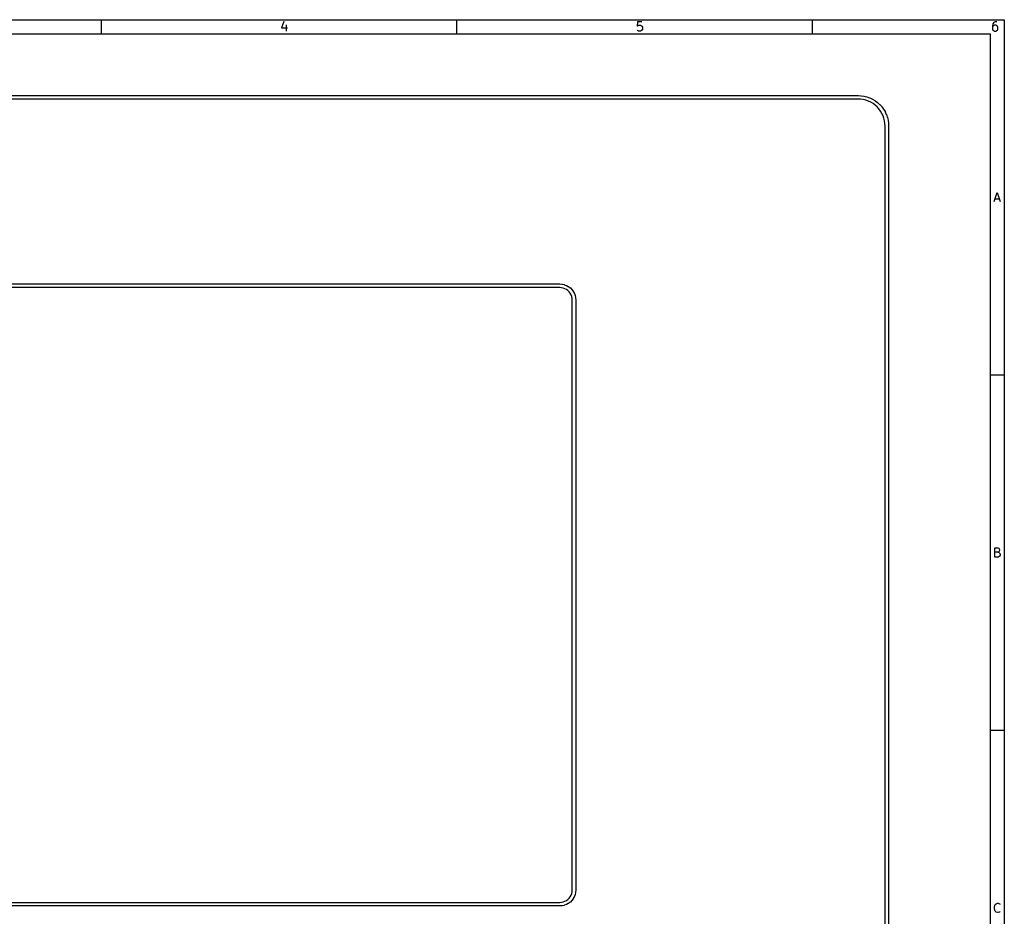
# Model space of a CAD drawing. Header units: inches. Extents: x 0.4 to 11.3, y -7.9 to -0.4.
# Tile 3 of 3: x 5.8 to 11.3, y -5.4 to -0.4. Entities that reach past the tile are written whole.
import ezdxf

# ---------------------------------------------------------------- set-up
doc = ezdxf.new("R2010")
doc.units = ezdxf.units.IN
doc.header["$MEASUREMENT"] = 0
doc.layers.add('Edge.Cuts', color=254, linetype='CONTINUOUS', true_color=0xd0d2cd)

msp = doc.modelspace()

# ---------------------------------------------------------------- linework, layer by layer
at = {"layer": 'BLACK', "linetype": 'CONTINUOUS'}
for p, q in [((0.3937, -0.3937), (11.2993, -0.3937)), ((6.2992, -0.4724), (6.2992, -0.3937)), ((7.3093, -0.4028), (7.2971, -0.4394)), ((7.3215, -0.4223), (7.3215, -0.4564)), ((8.2677, -0.4724), (8.2677, -0.3937)), ((9.268, -0.4053), (9.2656, -0.4296)), ((9.2656, -0.4296), (9.268, -0.4272)), ((9.2924, -0.4053), (9.268, -0.4053)), ((9.268, -0.4272), (9.2729, -0.4248)), ((9.2729, -0.4248), (9.2851, -0.4248)), ((9.2851, -0.4248), (9.29, -0.4272)), ((9.29, -0.4272), (9.2924, -0.4296)), ((9.2924, -0.4296), (9.2948, -0.4345)), ((9.2948, -0.4345), (9.2948, -0.4467)), ((10.2362, -0.4724), (10.2362, -0.3937)), ((11.2365, -0.4174), (11.2341, -0.4272)), ((11.2341, -0.4272), (11.2341, -0.4467)), ((11.2365, -0.4296), (11.2341, -0.4345)), ((11.2414, -0.4101), (11.2365, -0.4174)), ((11.239, -0.4272), (11.2365, -0.4296)), ((11.2439, -0.4248), (11.239, -0.4272)), ((11.2439, -0.4077), (11.2414, -0.4101)), ((11.2487, -0.4053), (11.2439, -0.4077)), ((11.2536, -0.4248), (11.2439, -0.4248)), ((11.2585, -0.4053), (11.2487, -0.4053)), ((11.2585, -0.4272), (11.2536, -0.4248)), ((11.2609, -0.4296), (11.2585, -0.4272)), ((11.2634, -0.4345), (11.2609, -0.4296)), ((11.2634, -0.4467), (11.2634, -0.4345)), ((11.2993, -0.3937), (11.2993, -7.8743)), ((0.4724, -0.4724), (11.2206, -0.4724)), ((7.2971, -0.4394), (7.3288, -0.4394)), ((9.268, -0.454), (9.2656, -0.4516)), ((9.2729, -0.4564), (9.268, -0.454)), ((9.2851, -0.4564), (9.2729, -0.4564)), ((9.29, -0.454), (9.2851, -0.4564)), ((9.2924, -0.4516), (9.29, -0.454)), ((9.2948, -0.4467), (9.2924, -0.4516)), ((11.2206, -0.4724), (11.2206, -7.7956)), ((11.2341, -0.4467), (11.2365, -0.4516)), ((11.2365, -0.4516), (11.239, -0.454)), ((11.239, -0.454), (11.2439, -0.4564)), ((11.2439, -0.4564), (11.2536, -0.4564)), ((11.2536, -0.4564), (11.2585, -0.454)), ((11.2585, -0.454), (11.2609, -0.4516)), ((11.2609, -0.4516), (11.2634, -0.4467)), ((11.2429, -1.4013), (11.2599, -1.3501)), ((11.2599, -1.3501), (11.277, -1.4013)), ((11.2477, -1.3867), (11.2721, -1.3867)), ((11.2993, -2.3622), (11.2206, -2.3622)), ((11.2465, -3.3698), (11.2465, -3.3186)), ((11.2465, -3.3186), (11.2636, -3.3186)), ((11.2636, -3.3186), (11.2685, -3.3211)), ((11.2685, -3.3211), (11.2709, -3.3235)), ((11.2709, -3.3235), (11.2733, -3.3284)), ((11.2636, -3.343), (11.2465, -3.343)), ((11.266, -3.3698), (11.2465, -3.3698)), ((11.2685, -3.3406), (11.2636, -3.343)), ((11.2636, -3.343), (11.2709, -3.3455)), ((11.2709, -3.3674), (11.266, -3.3698)), ((11.2709, -3.3381), (11.2685, -3.3406)), ((11.2733, -3.3333), (11.2709, -3.3381)), ((11.2709, -3.3455), (11.2733, -3.3479)), ((11.2733, -3.365), (11.2709, -3.3674)), ((11.2733, -3.3284), (11.2733, -3.3333)), ((11.2733, -3.3479), (11.2758, -3.3528)), ((11.2758, -3.3601), (11.2733, -3.365)), ((11.2758, -3.3528), (11.2758, -3.3601)), ((11.2993, -4.3307), (11.2206, -4.3307)), ((11.2538, -5.2896), (11.2611, -5.2871)), ((11.2611, -5.2871), (11.266, -5.2871)), ((11.266, -5.2871), (11.2733, -5.2896)), ((11.2441, -5.3091), (11.2465, -5.2993)), ((11.2441, -5.3164), (11.2441, -5.3091)), ((11.2465, -5.3261), (11.2441, -5.3164)), ((11.2465, -5.2993), (11.249, -5.2945)), ((11.249, -5.331), (11.2465, -5.3261)), ((11.249, -5.2945), (11.2538, -5.2896)), ((11.2538, -5.3359), (11.249, -5.331)), ((11.2611, -5.3383), (11.2538, -5.3359)), ((11.266, -5.3383), (11.2611, -5.3383)), ((11.2733, -5.3359), (11.266, -5.3383)), ((11.2733, -5.2896), (11.2758, -5.292)), ((11.2758, -5.3335), (11.2733, -5.3359))]:
    msp.add_line(p, q, dxfattribs=at)
at = {"layer": 'Edge.Cuts', "linetype": 'CONTINUOUS'}
for p, q in [((1.3571, -0.8142), (10.491, -0.8142)), ((10.491, -0.8142), (10.4912, -0.8142)), ((10.4912, -0.8142), (10.4914, -0.8142)), ((10.4914, -0.8142), (10.5051, -0.8148)), ((10.5051, -0.8148), (10.5056, -0.8149)), ((10.5056, -0.8149), (10.5061, -0.8149)), ((10.5061, -0.8149), (10.5216, -0.817)), ((10.5216, -0.817), (10.5221, -0.8172)), ((10.5221, -0.8172), (10.5226, -0.8172)), ((10.5226, -0.8172), (10.5378, -0.8209)), ((10.4908, -0.8339), (1.3574, -0.8339)), ((10.5038, -0.8345), (10.4908, -0.8339)), ((10.5184, -0.8365), (10.5038, -0.8345)), ((10.5327, -0.8399), (10.5184, -0.8365)), ((10.5466, -0.8448), (10.5327, -0.8399)), ((10.5378, -0.8209), (10.5383, -0.8211)), ((10.5383, -0.8211), (10.5388, -0.8212)), ((10.5388, -0.8212), (10.5536, -0.8264)), ((10.56, -0.851), (10.5466, -0.8448)), ((10.5536, -0.8264), (10.554, -0.8266)), ((10.554, -0.8266), (10.5545, -0.8267)), ((10.5545, -0.8267), (10.5687, -0.8334)), ((10.5726, -0.8585), (10.56, -0.851)), ((10.5687, -0.8334), (10.5692, -0.8336)), ((10.5692, -0.8336), (10.5696, -0.8338)), ((10.5696, -0.8338), (10.5831, -0.8419)), ((10.5845, -0.8673), (10.5726, -0.8585)), ((10.5831, -0.8419), (10.5835, -0.8422)), ((10.5835, -0.8422), (10.5839, -0.8424)), ((10.5839, -0.8424), (10.5966, -0.8517)), ((10.5954, -0.8771), (10.5845, -0.8673)), ((10.5966, -0.8517), (10.5969, -0.8521)), ((10.5969, -0.8521), (10.5973, -0.8523)), ((10.5973, -0.8523), (10.609, -0.8629)), ((10.609, -0.8629), (10.6093, -0.8632)), ((10.6093, -0.8632), (10.6096, -0.8636)), ((10.6096, -0.8636), (10.6202, -0.8752)), ((10.6053, -0.8881), (10.5954, -0.8771)), ((10.614, -0.8999), (10.6053, -0.8881)), ((10.6215, -0.9126), (10.614, -0.8999)), ((10.6202, -0.8752), (10.6205, -0.8756)), ((10.6205, -0.8756), (10.6208, -0.876)), ((10.6208, -0.876), (10.6301, -0.8886)), ((10.6277, -0.9259), (10.6215, -0.9126)), ((10.6326, -0.9398), (10.6277, -0.9259)), ((10.6301, -0.8886), (10.6304, -0.889)), ((10.6304, -0.889), (10.6307, -0.8894)), ((10.6307, -0.8894), (10.6387, -0.9029)), ((10.6387, -0.9029), (10.6389, -0.9034)), ((10.6389, -0.9034), (10.6391, -0.9038)), ((10.6391, -0.9038), (10.6458, -0.918)), ((10.6458, -0.918), (10.6459, -0.9185)), ((10.6459, -0.9185), (10.6462, -0.9189)), ((10.6462, -0.9189), (10.6513, -0.9337)), ((10.636, -0.9541), (10.6326, -0.9398)), ((10.6381, -0.9687), (10.636, -0.9541)), ((10.6386, -0.9817), (10.6381, -0.9687)), ((10.6513, -0.9337), (10.6515, -0.9342)), ((10.6515, -0.9342), (10.6516, -0.9347)), ((10.6516, -0.9347), (10.6553, -0.9499)), ((10.6553, -0.9499), (10.6554, -0.9504)), ((10.6554, -0.9504), (10.6555, -0.9509)), ((10.6555, -0.9509), (10.6576, -0.9665)), ((10.6576, -0.9665), (10.6576, -0.9669)), ((10.6576, -0.9669), (10.6577, -0.9674)), ((10.6577, -0.9674), (10.6583, -0.9811)), ((10.6583, -0.9811), (10.6583, -0.9813)), ((10.6583, -0.9813), (10.6583, -0.9815)), ((10.6386, -6.1782), (10.6386, -0.9817)), ((10.6583, -0.9815), (10.6583, -6.1784)), ((3.0107, -1.8575), (8.8375, -1.8575)), ((8.8371, -1.8772), (3.011, -1.8772)), ((8.8473, -1.8779), (8.8371, -1.8772)), ((8.8375, -1.8575), (8.8378, -1.8576)), ((8.8378, -1.8576), (8.8382, -1.8575)), ((8.8382, -1.8575), (8.8494, -1.8583)), ((8.8569, -1.88), (8.8473, -1.8779)), ((8.8494, -1.8583), (8.8501, -1.8585)), ((8.8501, -1.8585), (8.8507, -1.8585)), ((8.8507, -1.8585), (8.8617, -1.8609)), ((8.8661, -1.8835), (8.8569, -1.88)), ((8.8617, -1.8609), (8.8624, -1.8611)), ((8.8624, -1.8611), (8.8631, -1.8613)), ((8.8631, -1.8613), (8.8736, -1.8653)), ((8.8747, -1.8882), (8.8661, -1.8835)), ((8.8736, -1.8653), (8.8742, -1.8656)), ((8.8742, -1.8656), (8.8749, -1.8658)), ((8.8826, -1.8941), (8.8747, -1.8882)), ((8.8749, -1.8658), (8.8847, -1.8712)), ((8.8895, -1.901), (8.8826, -1.8941)), ((8.8847, -1.8712), (8.8853, -1.8716)), ((8.8853, -1.8716), (8.8859, -1.872)), ((8.8859, -1.872), (8.8949, -1.8787)), ((8.8954, -1.9089), (8.8895, -1.901)), ((8.8949, -1.8787), (8.8954, -1.8792)), ((8.8954, -1.8792), (8.896, -1.8796)), ((8.896, -1.8796), (8.9039, -1.8876)), ((8.9039, -1.8876), (8.9044, -1.8881)), ((8.9044, -1.8881), (8.9048, -1.8886)), ((8.9048, -1.8886), (8.9116, -1.8976)), ((8.9116, -1.8976), (8.9119, -1.8982)), ((8.9119, -1.8982), (8.9123, -1.8988)), ((8.9123, -1.8988), (8.9177, -1.9087)), ((8.9001, -1.9175), (8.8954, -1.9089)), ((8.9035, -1.9267), (8.9001, -1.9175)), ((8.9056, -1.9363), (8.9035, -1.9267)), ((8.9063, -1.9465), (8.9056, -1.9363)), ((8.9063, -5.2135), (8.9063, -1.9465)), ((8.9177, -1.9087), (8.918, -1.9093)), ((8.918, -1.9093), (8.9183, -1.91)), ((8.9183, -1.91), (8.9222, -1.9205)), ((8.9222, -1.9205), (8.9224, -1.9212)), ((8.9224, -1.9212), (8.9226, -1.9218)), ((8.9226, -1.9218), (8.925, -1.9328)), ((8.925, -1.9328), (8.9251, -1.9335)), ((8.9251, -1.9335), (8.9252, -1.9342)), ((8.9252, -1.9342), (8.926, -1.9454)), ((8.926, -1.9454), (8.926, -1.9458)), ((8.926, -1.9458), (8.926, -1.9461)), ((8.926, -1.9461), (8.926, -5.2138)), ((8.9001, -5.2424), (8.9035, -5.2332)), ((8.9035, -5.2332), (8.9056, -5.2236)), ((8.9056, -5.2236), (8.9063, -5.2135)), ((8.925, -5.2271), (8.9226, -5.2381)), ((8.9251, -5.2264), (8.925, -5.2271)), ((8.9252, -5.2257), (8.9251, -5.2264)), ((8.926, -5.2145), (8.9252, -5.2257)), ((8.926, -5.2138), (8.926, -5.2142)), ((8.926, -5.2142), (8.926, -5.2145)), ((3.011, -5.2827), (8.8371, -5.2827)), ((8.8371, -5.2827), (8.8473, -5.282)), ((8.8473, -5.282), (8.8569, -5.2799)), ((8.8569, -5.2799), (8.8661, -5.2765)), ((8.8661, -5.2765), (8.8747, -5.2718)), ((8.8747, -5.2718), (8.8826, -5.2659)), ((8.8847, -5.2887), (8.8749, -5.2941)), ((8.8826, -5.2659), (8.8895, -5.2589)), ((8.8853, -5.2883), (8.8847, -5.2887)), ((8.8859, -5.2879), (8.8853, -5.2883)), ((8.8949, -5.2812), (8.8859, -5.2879)), ((8.8895, -5.2589), (8.8954, -5.2511)), ((8.8954, -5.2807), (8.8949, -5.2812)), ((8.8954, -5.2511), (8.9001, -5.2424)), ((8.896, -5.2803), (8.8954, -5.2807)), ((8.9039, -5.2723), (8.896, -5.2803)), ((8.9044, -5.2718), (8.9039, -5.2723)), ((8.9048, -5.2713), (8.9044, -5.2718)), ((8.9116, -5.2623), (8.9048, -5.2713)), ((8.9119, -5.2617), (8.9116, -5.2623)), ((8.9123, -5.2611), (8.9119, -5.2617)), ((8.9177, -5.2512), (8.9123, -5.2611)), ((8.918, -5.2506), (8.9177, -5.2512)), ((8.9183, -5.25), (8.918, -5.2506)), ((8.9222, -5.2394), (8.9183, -5.25)), ((8.9224, -5.2388), (8.9222, -5.2394)), ((8.9226, -5.2381), (8.9224, -5.2388)), ((8.8375, -5.3024), (3.0107, -5.3024)), ((8.8378, -5.3024), (8.8375, -5.3024)), ((8.8382, -5.3024), (8.8378, -5.3024)), ((8.8494, -5.3016), (8.8382, -5.3024)), ((8.8501, -5.3015), (8.8494, -5.3016)), ((8.8507, -5.3014), (8.8501, -5.3015)), ((8.8617, -5.299), (8.8507, -5.3014)), ((8.8624, -5.2988), (8.8617, -5.299)), ((8.8631, -5.2986), (8.8624, -5.2988)), ((8.8736, -5.2947), (8.8631, -5.2986)), ((8.8742, -5.2944), (8.8736, -5.2947)), ((8.8749, -5.2941), (8.8742, -5.2944))]:
    msp.add_line(p, q, dxfattribs=at)

doc.saveas('drawing.dxf')
